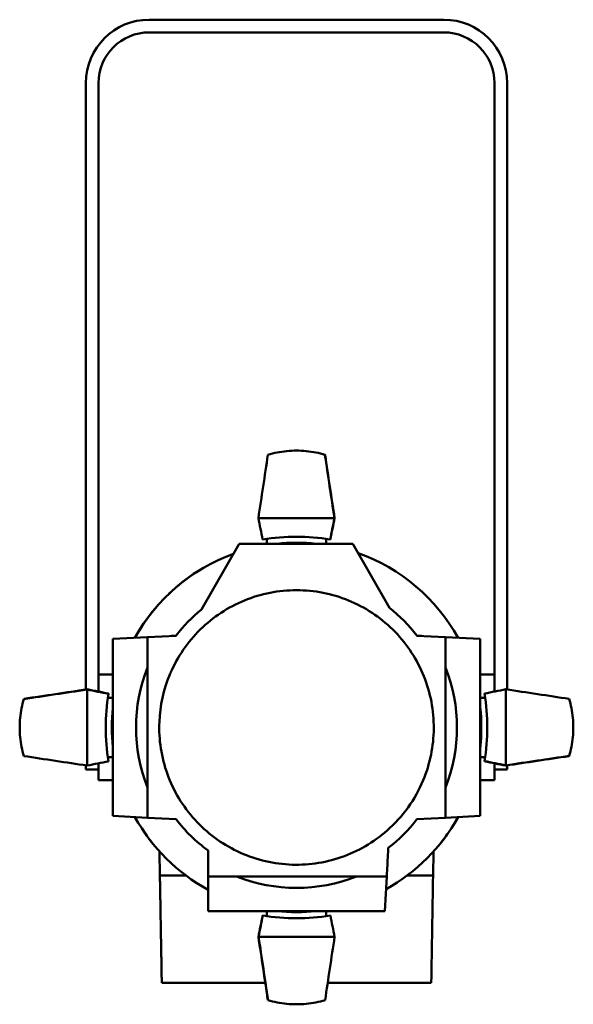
# Model space of a CAD drawing. Header units: millimetres. Extents: x 20 to 2980, y 20 to 2980.
# Tile 9 of 12: x 1361 to 1623, y 1395 to 1861. Entities that reach past the tile are written whole.
import ezdxf

# ---------------------------------------------------------------- set-up
doc = ezdxf.new("R2010")
doc.units = ezdxf.units.MM
doc.layers.add('Visible (ISO)', color=7, linetype='Continuous', lineweight=50)

msp = doc.modelspace()

# ---------------------------------------------------------------- linework, layer by layer
at = {"layer": 'Visible (ISO)'}
for p, q in [((1561.42, 1861.21), (1421.92, 1861.21)), ((1421.92, 1855.21), (1561.42, 1855.21)), ((1391.92, 1831.21), (1391.92, 1544.02)), ((1397.92, 1543.91), (1397.92, 1831.21)), ((1585.42, 1831.21), (1585.42, 1543.91)), ((1591.42, 1544.02), (1591.42, 1831.21)), ((1473.61, 1625.17), (1509.61, 1625.17)), ((1509.72, 1625.17), (1509.61, 1625.17)), ((1477.67, 1613.07), (1477.67, 1615.42)), ((1486.67, 1613.42), (1486.67, 1613.42)), ((1496.67, 1613.42), (1496.67, 1613.42)), ((1505.67, 1615.42), (1505.67, 1613.07)), ((1446.61, 1581.85), (1464.54, 1613.07)), ((1464.54, 1613.07), (1518.33, 1613.07)), ((1518.33, 1613.07), (1535.67, 1582.68)), ((1404.67, 1567.96), (1421.17, 1568.83)), ((1404.67, 1567.96), (1404.67, 1484.17)), ((1434.63, 1569.53), (1421.17, 1568.83)), ((1421.17, 1554.45), (1421.17, 1568.83)), ((1548.7, 1569.53), (1562.17, 1568.83)), ((1578.67, 1567.96), (1562.17, 1568.83)), ((1562.17, 1568.83), (1562.17, 1554.45)), ((1578.67, 1484.17), (1578.67, 1567.96)), ((1421.17, 1554.45), (1421.17, 1497.68)), ((1562.17, 1554.45), (1562.17, 1497.68)), ((1404.67, 1551.07), (1397.92, 1551.07)), ((1585.42, 1551.07), (1578.67, 1551.07)), ((1392.57, 1544.12), (1392.56, 1544.01)), ((1392.57, 1508.01), (1392.57, 1544.01)), ((1397.92, 1543.91), (1397.92, 1543.05)), ((1585.42, 1543.05), (1585.42, 1543.91)), ((1590.77, 1544.12), (1590.77, 1508.12)), ((1402.32, 1540.07), (1404.67, 1540.07)), ((1578.67, 1540.07), (1581.02, 1540.07)), ((1404.67, 1512.07), (1402.32, 1512.07)), ((1581.02, 1512.07), (1578.67, 1512.07)), ((1391.92, 1508.11), (1391.92, 1506.21)), ((1397.92, 1506.21), (1391.92, 1506.21)), ((1397.92, 1509.09), (1397.92, 1501.07)), ((1585.42, 1501.07), (1585.42, 1509.09)), ((1585.42, 1506.21), (1591.42, 1506.21)), ((1590.76, 1508.01), (1590.77, 1508.12)), ((1591.42, 1506.21), (1591.42, 1508.11)), ((1404.67, 1501.07), (1397.92, 1501.07)), ((1421.17, 1483.31), (1421.17, 1497.68)), ((1562.17, 1497.68), (1562.17, 1483.31)), ((1585.42, 1501.07), (1578.67, 1501.07)), ((1404.67, 1484.17), (1421.17, 1483.31)), ((1434.63, 1482.6), (1421.17, 1483.31)), ((1548.7, 1482.6), (1562.17, 1483.31)), ((1578.67, 1484.17), (1562.17, 1483.31)), ((1426.78, 1467.37), (1426.97, 1456.05)), ((1449.77, 1467.87), (1449.77, 1455.57)), ((1556.55, 1467.37), (1556.36, 1456.05)), ((1439.18, 1456.05), (1439.18, 1456.05)), ((1439.18, 1456.05), (1439.18, 1456.05)), ((1449.77, 1455.57), (1449.77, 1439.07)), ((1463.28, 1455.57), (1449.77, 1455.57)), ((1463.28, 1455.57), (1520.05, 1455.57)), ((1534.42, 1455.57), (1520.05, 1455.57)), ((1534.42, 1455.57), (1533.56, 1439.07)), ((1449.77, 1439.07), (1533.56, 1439.07)), ((1477.67, 1436.72), (1477.67, 1439.07)), ((1505.67, 1439.07), (1505.67, 1436.72)), ((1473.61, 1426.97), (1473.72, 1426.97)), ((1509.72, 1426.97), (1473.72, 1426.97))]:
    msp.add_line(p, q, dxfattribs=at)
for centre, radius, start, end in [((1421.92, 1831.21), 30, 90, 180), ((1561.42, 1831.21), 30, 0, 90), ((1421.92, 1831.21), 24, 90, 180), ((1561.42, 1831.21), 24, 0, 90), ((1491.67, 1526.07), 87.5, 83.872, 96.128), ((1491.67, 1526.07), 87.5, 83.8719, 96.1281), ((1491.67, 1526.07), 87.5, 29.0172, 70.4707), ((1491.67, 1526.07), 87.5, 29.0172, 70.4707), ((1491.67, 1526.07), 87.5, 109.9461, 150.9828), ((1491.67, 1526.07), 87.5, 122.4185, 133.698), ((1491.67, 1526.07), 87.5, 139.9112, 150.9828), ((1491.67, 1526.07), 71.71, 128.9313, 142.6885), ((1491.67, 1526.07), 71.71, 37.3115, 52.1441), ((1491.67, 1526.07), 76, 158.0686, 201.9314), ((1491.67, 1526.07), 76, 338.0686, 21.9314), ((1491.67, 1526.07), 87.5, 173.8719, 186.1281), ((1491.67, 1526.07), 87.5, 353.872, 6.128), ((1491.67, 1526.07), 87.5, 3.807, 6.1281), ((1491.67, 1526.07), 87.5, 353.8719, 355.3508), ((1491.67, 1526.07), 87.5, 209.0173, 241.3934), ((1491.67, 1526.07), 71.71, 217.3117, 234.2502), ((1491.67, 1526.07), 87.5, 299.0172, 330.9828), ((1491.67, 1526.07), 71.71, 307.3115, 322.6884), ((1491.67, 1526.07), 87.5, 210.8258, 211.1097), ((1491.67, 1526.07), 87.5, 328.8915, 329.3701), ((1491.67, 1526.07), 87.5, 215.3159, 218.3019), ((1491.67, 1526.07), 87.5, 321.6981, 324.6839), ((1491.67, 1526.07), 76, 248.0686, 291.9314), ((1491.67, 1526.07), 87.5, 263.8718, 276.1282)]:
    msp.add_arc(centre, radius, start, end, dxfattribs=at)
for centre, major_axis, ratio, start_param, end_param in [((1452.54, 1465.58), (-168.05, -1120.66), 0.002517, 4.542746, 4.569877), ((1530.47, 1505.02), (166.67, -1111.48), 0.002517, 4.576456, 4.603702), ((1530.79, 1465.58), (168.05, -1120.66), 0.002517, 1.713309, 1.740358), ((1462.88, 1693.26), (-164.85, 824.52), 0.00337, 1.652805, 1.665049), ((1532.54, 1999.07), (-175.53, -1170.56), 0.002517, 5.037887, 5.037888), ((1520.28, 1664.16), (163.84, 819.44), 0.00337, 1.619073, 1.631344), ((1520.45, 1693.26), (164.85, 824.52), 0.00337, 4.618256, 4.63038), ((1461.75, 1371.41), (171.34, 856.94), 0.00337, 1.270842, 1.270844), ((1450.79, 1999.07), (175.53, -1170.56), 0.002517, 1.245297, 1.245298), ((1512.71, 1564.88), (1111.48, 166.67), 0.002517, 4.576456, 4.603702), ((1552.15, 1565.2), (1120.66, 168.05), 0.002517, 1.713309, 1.740358), ((1646.32, 1496.15), (-856.94, 171.34), 0.00337, 1.270842, 1.270844), ((1324.47, 1554.86), (-824.52, 164.85), 0.00337, 4.618256, 4.63038), ((1018.66, 1485.2), (1170.56, 175.53), 0.002517, 1.245297, 1.245298), ((1353.57, 1554.68), (-819.44, 163.84), 0.00337, 1.619073, 1.631344), ((1658.86, 1554.86), (824.52, 164.85), 0.00337, 1.652805, 1.665049), ((1964.67, 1485.2), (-1170.56, 175.53), 0.002517, 5.037887, 5.037888), ((1431.18, 1565.2), (-1120.66, 168.05), 0.002517, 4.542746, 4.569877), ((1552.15, 1486.94), (1120.66, -168.05), 0.002517, 4.542746, 4.569877), ((1470.62, 1487.26), (-1111.48, -166.67), 0.002517, 4.576456, 4.603702), ((1431.18, 1486.94), (-1120.66, -168.05), 0.002517, 1.713309, 1.740358), ((1324.47, 1497.28), (-824.52, -164.85), 0.00337, 1.652805, 1.665049), ((1018.66, 1566.94), (1170.56, -175.53), 0.002517, 5.037887, 5.037888), ((1629.76, 1497.46), (819.44, -163.84), 0.00337, 1.619073, 1.631344), ((1658.86, 1497.28), (824.52, -164.85), 0.00337, 4.618256, 4.63038), ((1964.67, 1566.94), (-1170.56, -175.53), 0.002517, 1.245297, 1.245298), ((1337.01, 1555.99), (856.94, -171.34), 0.00337, 1.270842, 1.270844), ((1462.88, 1358.87), (-164.85, -824.52), 0.00337, 4.618256, 4.63038), ((1463.05, 1387.97), (-163.84, -819.44), 0.00337, 1.619073, 1.631344), ((1520.45, 1358.87), (164.85, -824.52), 0.00337, 1.652805, 1.665049), ((1452.54, 1586.55), (-168.05, 1120.66), 0.002517, 1.713309, 1.740358), ((1532.54, 1053.06), (-175.53, 1170.56), 0.002517, 1.245297, 1.245298), ((1521.59, 1680.72), (-171.34, -856.94), 0.00337, 1.270842, 1.270844), ((1452.86, 1547.12), (-166.67, 1111.48), 0.002517, 4.576456, 4.603702), ((1530.79, 1586.55), (168.05, 1120.66), 0.002517, 4.542746, 4.569877), ((1450.79, 1053.06), (175.53, 1170.56), 0.002517, 5.037887, 5.037888)]:
    msp.add_ellipse(centre, major_axis=major_axis, ratio=ratio, start_param=start_param, end_param=end_param, dxfattribs=at)
for points, knots in [([(1505.11, 1655.23), (1503.71, 1655.64), (1502.3, 1655.98), (1497.79, 1656.87), (1494.68, 1657.16), (1488.65, 1657.16), (1485.54, 1656.87), (1481, 1655.98), (1479.56, 1655.62), (1478.13, 1655.2)], [5.899158, 5.899158, 5.899158, 5.899158, 6.314405, 6.314405, 7.218001, 7.218001, 8.121597, 8.121597, 8.545551, 8.545551, 8.545551, 8.545551]), ([(1475.63, 1615.11), (1480.98, 1615.97), (1486.37, 1616.39), (1496.93, 1616.39), (1502.28, 1615.97), (1507.61, 1615.13)], [-9.65861, -9.65861, -9.65861, -9.65861, -8.070361, -8.070361, -6.491862, -6.491862, -6.491862, -6.491862]), ([(1431.67, 1551.08), (1431.96, 1551.78), (1432.27, 1552.48), (1436.11, 1560.84), (1441.09, 1567.76), (1453.41, 1579.29), (1460.64, 1583.81), (1476.42, 1589.81), (1484.81, 1591.25), (1501.69, 1590.84), (1510, 1589), (1525.46, 1582.23), (1532.46, 1577.37), (1544.21, 1565.26), (1548.84, 1558.11), (1555.13, 1542.45), (1556.72, 1534.08), (1556.61, 1517.2), (1554.91, 1508.85), (1551.66, 1501.06), (1549.76, 1496.51), (1547.35, 1492.18), (1541.6, 1484.17), (1538.28, 1480.5), (1528.22, 1471.66), (1520.84, 1467.37), (1504.86, 1461.86), (1496.4, 1460.69), (1479.52, 1461.65), (1471.26, 1463.78), (1456.01, 1471.07), (1449.17, 1476.17), (1437.82, 1488.69), (1433.42, 1496), (1427.67, 1511.89), (1426.37, 1520.32), (1427.04, 1536.44), (1428.72, 1544), (1431.67, 1551.08)], [-20.482543, -20.482543, -20.482543, -20.482543, -20.253681, -20.253681, -17.721282, -17.721282, -15.189366, -15.189366, -12.657694, -12.657694, -10.126078, -10.126078, -7.595227, -7.595227, -5.063659, -5.063659, -2.531891, -2.531891, 0, 0, 0, 1.479713, 1.479713, 2.96053, 2.96053, 5.496871, 5.496871, 8.032999, 8.032999, 10.56909, 10.56909, 13.104065, 13.104065, 15.63884, 15.63884, 18.173937, 18.173937, 20.478441, 20.478441, 20.478441, 20.478441]), ([(1362.51, 1539.52), (1362.1, 1538.12), (1361.75, 1536.7), (1360.87, 1532.19), (1360.58, 1529.08), (1360.58, 1523.06), (1360.87, 1519.95), (1361.76, 1515.41), (1362.11, 1513.96), (1362.53, 1512.53)], [5.899158, 5.899158, 5.899158, 5.899158, 6.314405, 6.314405, 7.218001, 7.218001, 8.121597, 8.121597, 8.545551, 8.545551, 8.545551, 8.545551]), ([(1402.62, 1510.03), (1401.76, 1515.38), (1401.34, 1520.77), (1401.34, 1531.33), (1401.76, 1536.69), (1402.61, 1542.01)], [-9.65861, -9.65861, -9.65861, -9.65861, -8.070361, -8.070361, -6.491862, -6.491862, -6.491862, -6.491862]), ([(1580.71, 1542.11), (1581.57, 1536.75), (1581.99, 1531.36), (1581.99, 1520.81), (1581.57, 1515.45), (1580.72, 1510.13)], [-9.65861, -9.65861, -9.65861, -9.65861, -8.070361, -8.070361, -6.491862, -6.491862, -6.491862, -6.491862]), ([(1620.82, 1512.62), (1621.23, 1514.02), (1621.58, 1515.44), (1622.46, 1519.95), (1622.75, 1523.06), (1622.75, 1529.08), (1622.46, 1532.19), (1621.57, 1536.73), (1621.22, 1538.18), (1620.8, 1539.6)], [5.899158, 5.899158, 5.899158, 5.899158, 6.314405, 6.314405, 7.218001, 7.218001, 8.121597, 8.121597, 8.545551, 8.545551, 8.545551, 8.545551]), ([(1415.14, 1483.62), (1415.29, 1483.35), (1415.84, 1482.39), (1416.37, 1481.48), (1416.75, 1480.86)], [39.6385122, 39.6385122, 39.6385122, 39.6385122, 39.8414963, 40.367182, 40.367182, 40.367182, 40.367182]), ([(1568.19, 1483.62), (1568.04, 1483.35), (1567.49, 1482.39), (1566.96, 1481.48), (1566.58, 1480.86)], [39.6384988, 39.6384988, 39.6384988, 39.6384988, 39.841496, 40.3667209, 40.3667209, 40.3667209, 40.3667209]), ([(1420.27, 1475.49), (1420.92, 1474.56), (1421.82, 1473.33), (1422.67, 1472.25), (1422.96, 1471.89), (1423, 1471.83)], [42.769322, 42.769322, 42.769322, 42.769322, 44.373591, 45.143144, 45.267534, 45.267534, 45.267534, 45.267534]), ([(1563.06, 1475.48), (1562.41, 1474.56), (1561.51, 1473.33), (1560.67, 1472.25), (1560.37, 1471.89), (1560.33, 1471.83)], [42.769474, 42.769474, 42.769474, 42.769474, 44.373591, 45.143144, 45.267533, 45.267533, 45.267533, 45.267533]), ([(1535.13, 1469.04), (1535.09, 1468.36), (1535.06, 1467.68), (1535.02, 1467), (1534.85, 1463.68), (1534.68, 1460.37), (1534.5, 1457.05), (1534.48, 1456.56), (1534.45, 1456.06), (1534.42, 1455.57)], [0.000001, 0.000001, 0.000001, 0.000001, 0.203884, 0.203884, 0.203884, 1.200045, 1.200045, 1.200045, 1.348648, 1.348648, 1.348648, 1.348648]), ([(1426.97, 1456.05), (1429, 1456.05), (1430.79, 1456.05), (1435.71, 1456.05), (1437.2, 1456.05), (1439.18, 1456.05)], [0.000001, 0.000001, 0.000001, 0.000001, 0.6070719, 0.6070719, 0.9731151, 0.9731151, 0.9731151, 0.9731151]), ([(1426.97, 1456.05), (1426.97, 1456.05), (1426.97, 1456.05), (1426.97, 1456.05), (1426.97, 1456.05), (1426.97, 1456.05), (1426.97, 1456.05), (1426.97, 1456.05), (1426.97, 1456.05), (1426.97, 1456.05)], [0.000001, 0.000001, 0.000001, 0.000001, 0.1555607, 0.1555607, 0.1555607, 0.1650583, 0.1650583, 0.1650583, 0.2000833, 0.2000833, 0.2000833, 0.2000833]), ([(1426.97, 1456.05), (1426.97, 1456.05), (1426.97, 1456.05), (1426.97, 1456.05), (1426.97, 1456.05), (1426.97, 1456.05), (1426.97, 1456.05), (1426.97, 1456.05), (1426.97, 1456.05), (1426.97, 1456.05), (1426.97, 1456.05), (1426.97, 1456.05), (1426.97, 1456.05), (1426.97, 1456.05), (1426.97, 1456.05), (1426.97, 1456.05), (1426.97, 1456.05), (1426.97, 1456.05), (1426.97, 1456.05), (1426.97, 1456.05), (1426.97, 1456.05), (1426.97, 1456.05)], [0.2806532, 0.2806532, 0.2806532, 0.2806532, 0.3407754, 0.3407754, 0.3407754, 0.4020984, 0.4020984, 0.4020984, 0.4634082, 0.4634082, 0.4634082, 0.5247241, 0.5247241, 0.5247241, 0.5860429, 0.5860429, 0.5860429, 0.6167101, 0.6167101, 0.6167101, 0.6454383, 0.6454383, 0.6454383, 0.6454383]), ([(1426.97, 1456.05), (1426.99, 1455.26), (1427, 1454.47), (1427.02, 1453.68), (1427.04, 1452.61), (1427.05, 1451.54), (1427.07, 1450.47), (1427.1, 1448.75), (1427.13, 1447.03), (1427.16, 1445.31), (1427.18, 1444.49), (1427.19, 1443.66), (1427.21, 1442.84), (1427.26, 1439.56), (1427.32, 1436.29), (1427.38, 1433.02), (1427.38, 1432.68), (1427.39, 1432.34), (1427.4, 1432), (1427.46, 1428.38), (1427.52, 1424.77), (1427.58, 1421.15), (1427.59, 1420.65), (1427.6, 1420.14), (1427.61, 1419.64), (1427.62, 1418.97), (1427.63, 1418.29), (1427.65, 1417.62), (1427.66, 1416.99), (1427.67, 1416.36), (1427.68, 1415.73), (1427.71, 1414.19), (1427.73, 1412.65), (1427.76, 1411.11), (1427.76, 1410.85), (1427.77, 1410.58), (1427.77, 1410.31), (1427.79, 1409.37), (1427.81, 1408.43), (1427.82, 1407.49), (1427.84, 1406.73), (1427.85, 1405.96), (1427.86, 1405.2)], [0.000002, 0.000002, 0.000002, 0.000002, 0.251104, 0.251104, 0.251104, 0.590868, 0.590868, 0.590868, 1.135958, 1.135958, 1.135958, 1.397972, 1.397972, 1.397972, 2.436791, 2.436791, 2.436791, 2.544841, 2.544841, 2.544841, 3.691709, 3.691709, 3.691709, 3.852063, 3.852063, 3.852063, 4.065323, 4.065323, 4.065323, 4.265144, 4.265144, 4.265144, 4.753583, 4.753583, 4.753583, 4.838578, 4.838578, 4.838578, 5.136899, 5.136899, 5.136899, 5.379548, 5.379548, 5.379548, 5.379548]), ([(1544.16, 1456.05), (1546.12, 1456.05), (1547.58, 1456.05), (1552.52, 1456.05), (1554.32, 1456.05), (1556.36, 1456.05)], [6.3215781, 6.3215781, 6.3215781, 6.3215781, 6.4030252, 6.4030252, 6.5433752, 6.5433752, 6.5433752, 6.5433752]), ([(1556.36, 1456.05), (1556.21, 1447.58), (1556.06, 1439.1), (1555.76, 1422.15), (1555.62, 1413.67), (1555.47, 1405.2)], [-5.379547, -5.379547, -5.379547, -5.379547, -2.689775, -2.689775, -0.000001, -0.000001, -0.000001, -0.000001]), ([(1556.36, 1456.05), (1556.36, 1456.05), (1556.36, 1456.05), (1556.36, 1456.05), (1556.36, 1456.05), (1556.36, 1456.05), (1556.36, 1456.05), (1556.36, 1456.05), (1556.36, 1456.05), (1556.36, 1456.05)], [-3.501461, -3.501461, -3.501461, -3.501461, -2.657555, -2.657555, -2.657555, -2.606031, -2.606031, -2.606031, -2.416022, -2.416022, -2.416022, -2.416022]), ([(1556.36, 1456.05), (1556.36, 1456.05), (1556.36, 1456.05), (1556.36, 1456.05), (1556.36, 1456.05), (1556.36, 1456.05), (1556.36, 1456.05), (1556.36, 1456.05), (1556.36, 1456.05), (1556.36, 1456.05), (1556.36, 1456.05), (1556.36, 1456.05), (1556.36, 1456.05), (1556.36, 1456.05), (1556.36, 1456.05), (1556.36, 1456.05), (1556.36, 1456.05), (1556.36, 1456.05), (1556.36, 1456.05), (1556.36, 1456.05), (1556.36, 1456.05), (1556.36, 1456.05)], [-1.978936, -1.978936, -1.978936, -1.978936, -1.652777, -1.652777, -1.652777, -1.320104, -1.320104, -1.320104, -0.987502, -0.987502, -0.987502, -0.654868, -0.654868, -0.654868, -0.322217, -0.322217, -0.322217, -0.155849, -0.155849, -0.155849, -0.000001, -0.000001, -0.000001, -0.000001]), ([(1507.7, 1437.02), (1502.35, 1436.17), (1496.96, 1435.74), (1486.4, 1435.74), (1481.05, 1436.16), (1475.72, 1437.01)], [-9.65861, -9.65861, -9.65861, -9.65861, -8.070361, -8.070361, -6.491862, -6.491862, -6.491862, -6.491862]), ([(1478.22, 1396.91), (1479.62, 1396.5), (1481.03, 1396.15), (1485.54, 1395.27), (1488.65, 1394.98), (1494.68, 1394.98), (1497.79, 1395.27), (1502.33, 1396.16), (1503.77, 1396.51), (1505.2, 1396.94)], [5.899158, 5.899158, 5.899158, 5.899158, 6.314405, 6.314405, 7.218001, 7.218001, 8.121597, 8.121597, 8.545551, 8.545551, 8.545551, 8.545551])]:
    msp.add_open_spline(points, degree=3, knots=knots, dxfattribs=at)
for points, degree in [([(1505.11, 1655.23), (1505.17, 1655.17), (1505.22, 1655.11)], 2), ([(1432.45, 1569.42), (1433.21, 1569.46), (1433.95, 1569.51), (1434.67, 1569.58)], 3), ([(1548.66, 1569.58), (1549.38, 1569.51), (1550.12, 1569.46), (1550.88, 1569.42)], 3), ([(1362.51, 1539.52), (1362.57, 1539.57), (1362.62, 1539.62)], 2), ([(1620.82, 1512.62), (1620.77, 1512.57), (1620.71, 1512.52)], 2), ([(1427.86, 1405.2), (1444.2, 1405.2), (1460.55, 1405.2), (1476.89, 1405.2)], 3), ([(1506.45, 1405.2), (1522.79, 1405.2), (1539.13, 1405.2), (1555.47, 1405.2)], 3), ([(1478.22, 1396.91), (1478.17, 1396.97), (1478.11, 1397.03)], 2)]:
    msp.add_open_spline(points, degree=degree, dxfattribs=at)
for points in [[(1507.61, 1615.13), (1507.67, 1615.17), (1507.72, 1615.21)], [(1402.61, 1542.01), (1402.57, 1542.07), (1402.52, 1542.13)], [(1580.72, 1510.13), (1580.77, 1510.07), (1580.81, 1510.01)], [(1475.72, 1437.01), (1475.67, 1436.97), (1475.61, 1436.93)]]:
    msp.add_rational_spline(points, [0.999999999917, 0.999999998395, 0.999999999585], degree=2, dxfattribs=at)

doc.saveas('drawing.dxf')
